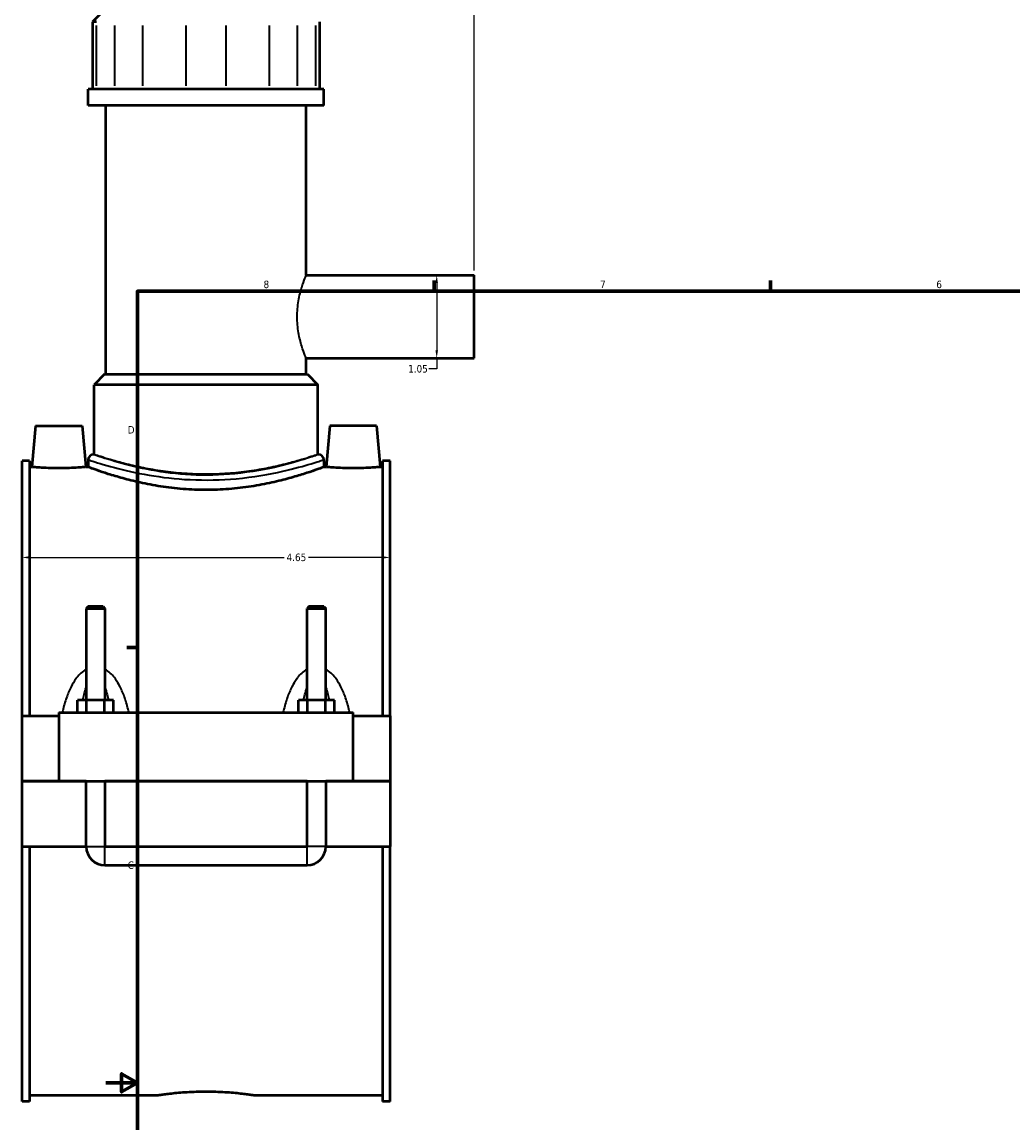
# Model space of a CAD drawing. Header units: inches. Extents: x -1 to 49.1, y -1.4 to 48.5.
# Tile 2 of 9: x -1 to 11.6, y 10.5 to 24.4. Entities that reach past the tile are written whole.
import ezdxf

# ---------------------------------------------------------------- set-up
doc = ezdxf.new("R2010")
doc.units = ezdxf.units.IN
doc.header["$MEASUREMENT"] = 0
for name, color, linetype, lineweight in [('Border (ANSI)', 7, 'Continuous', 70), ('Dimension (ANSI)', 7, 'Continuous', 25), ('Visible (ANSI)', 7, 'Continuous', 50), ('Visible Narrow (ANSI)', 7, 'Continuous', 35)]:
    doc.layers.add(name, color=color, linetype=linetype, lineweight=lineweight)
doc.styles.add('Note Text (ANSI)', font='tahoma.ttf')
doc.dimstyles.new('Default (ANSI)', dxfattribs={"dimtxt": 0.094488, "dimasz": 0.098425, "dimexe": 0.125, "dimexo": 0.0625, "dimgap": 0.031496, "dimtad": 0, "dimtih": 1, "dimtoh": 1, "dimrnd": 1e-08, "dimzin": 4, "dimdsep": 46, "dimtxsty": 'Note Text (ANSI)', "dimcen": 0.09, "dimdle": 0.393701, "dimclrd": 256, "dimclre": 256, "dimclrt": 5, "dimadec": 0, "dimazin": 1, "dimtfac": 1, "dimtofl": 0, "dimtmove": 0, "dimatfit": 3, "dimfxl": 1, "dimtolj": 1, "dimtzin": 4, "dimlwd": -1, "dimlwe": -1, "dimarcsym": 0})

# ---------------------------------------------------------------- blocks, each defined once
blk = doc.blocks.new('Borders Default Border')
at = {"layer": 'Border (ANSI)'}
for p, q in [((4.25, 21), (4.25, 21.134)), ((8.5, 21), (8.5, 21.134)), ((0.5, 16.5), (0.366, 16.5))]:
    blk.add_line(p, q, dxfattribs=at)
at = {"layer": 'Border (ANSI)', "flags": 128}
for points in [[(0.5, 1), (0.5, 21), (33.5, 21), (33.5, 1), (0.5, 1)], [(0.1, 11), (0.5, 11), (0.3, 11.115), (0.3, 10.885), (0.5, 11)]]:
    blk.add_lwpolyline(points, dxfattribs=at)
at = {"layer": 'Border (ANSI)', "color": 5, "true_color": 0x0000ff, "char_height": 0.0945, "attachment_point": 7, "style": 'Note Text (ANSI)'}
for s, insert in [('8', (2.094, 21.038)), ('7', (6.346, 21.04)), ('6', (10.595, 21.038)), ('D', (0.378, 19.203)), ('C', (0.378, 13.701))]:
    blk.add_mtext(s, dxfattribs=dict(at, insert=insert))
blk = doc.blocks.new('*D6')
at = {"layer": 'Defpoints', "color": 0, "transparency": 16777216}
for p in [(4.757, 25.9), (1.367, 25.088), (4.757, 21.202)]:
    blk.add_point(p, dxfattribs=at)
at = {"layer": 'Dimension (ANSI)', "transparency": 16777216}
for p, q in [((1.367, 25.151), (1.367, 26.025)), ((4.757, 21.264), (4.757, 26.025)), ((1.465, 25.9), (3.575, 25.9)), ((4.658, 25.9), (3.879, 25.9))]:
    blk.add_line(p, q, dxfattribs=at)
for points in [[(1.465, 25.917), (1.465, 25.884), (1.367, 25.9)], [(4.658, 25.917), (4.658, 25.884), (4.757, 25.9)]]:
    blk.add_solid(points, dxfattribs=at)
at = {"layer": 'Dimension (ANSI)', "color": 5, "transparency": 16777216, "insert": (3.607, 25.95), "char_height": 0.0945, "attachment_point": 1, "style": 'Note Text (ANSI)'}
blk.add_mtext('\\A1;3.39', dxfattribs=at)
blk = doc.blocks.new('*D7')
at = {"layer": 'Defpoints', "color": 0, "transparency": 16777216}
for p in [(3.692, 17.637), (-0.958, 17.248), (3.692, 17.248)]:
    blk.add_point(p, dxfattribs=at)
at = {"layer": 'Dimension (ANSI)', "transparency": 16777216}
for p, q in [((-0.86, 17.637), (2.354, 17.637)), ((3.593, 17.637), (2.66, 17.637))]:
    blk.add_line(p, q, dxfattribs=at)
for points in [[(-0.86, 17.654), (-0.86, 17.621), (-0.958, 17.637)], [(3.593, 17.654), (3.593, 17.621), (3.692, 17.637)]]:
    blk.add_solid(points, dxfattribs=at)
at = {"layer": 'Dimension (ANSI)', "color": 5, "transparency": 16777216, "insert": (2.385, 17.686), "char_height": 0.0945, "attachment_point": 1, "style": 'Note Text (ANSI)'}
blk.add_mtext('\\A1;4.65', dxfattribs=at)
blk = doc.blocks.new('*D9')
at = {"layer": 'Defpoints', "color": 0, "transparency": 16777216}
for p in [(4.037, 21.202), (4.037, 20.155), (4.282, 20.155)]:
    blk.add_point(p, dxfattribs=at)
at = {"layer": 'Dimension (ANSI)', "transparency": 16777216}
for p, q in [((4.282, 21.103), (4.282, 20.253)), ((4.282, 20.155), (4.282, 20.019)), ((4.282, 20.019), (4.184, 20.019))]:
    blk.add_line(p, q, dxfattribs=at)
for points in [[(4.266, 21.103), (4.298, 21.103), (4.282, 21.202)], [(4.266, 20.253), (4.298, 20.253), (4.282, 20.155)]]:
    blk.add_solid(points, dxfattribs=at)
at = {"layer": 'Dimension (ANSI)', "color": 5, "transparency": 16777216, "insert": (3.921, 20.068), "char_height": 0.0945, "attachment_point": 1, "style": 'Note Text (ANSI)'}
blk.add_mtext('\\A1;1.05', dxfattribs=at)

msp = doc.modelspace()

# ---------------------------------------------------------------- linework, layer by layer
at = {"layer": 'Visible (ANSI)'}
for p, q in [((0.132, 24.6), (-0.067, 24.402)), ((-0.017, 24.402), (-0.067, 24.402)), ((-0.067, 24.402), (-0.067, 23.555)), ((2.801, 24.402), (2.801, 23.555)), ((2.855, 23.555), (-0.121, 23.555)), ((-0.121, 23.346), (-0.121, 23.555)), ((2.855, 23.346), (2.855, 23.555)), ((2.855, 23.346), (-0.121, 23.346)), ((0.102, 19.951), (0.102, 23.346)), ((2.632, 21.202), (2.632, 23.346)), ((2.632, 21.202), (4.757, 21.202)), ((4.757, 20.155), (4.757, 21.202)), ((2.632, 19.951), (2.632, 20.155)), ((2.632, 20.155), (4.757, 20.155)), ((0.085, 19.951), (-0.047, 19.819)), ((0.085, 19.951), (2.648, 19.951)), ((2.648, 19.951), (2.781, 19.819)), ((2.781, 19.819), (-0.047, 19.819)), ((-0.047, 18.938), (-0.047, 19.819)), ((2.781, 18.938), (2.781, 19.819)), ((-0.788, 19.299), (-0.834, 18.78)), ((-0.788, 19.299), (-0.198, 19.299)), ((-0.198, 19.299), (-0.152, 18.78)), ((2.932, 19.299), (2.886, 18.78)), ((3.522, 19.299), (2.932, 19.299)), ((3.522, 19.299), (3.568, 18.78)), ((-0.047, 18.938), (-0.055, 18.938)), ((2.789, 18.938), (2.781, 18.938)), ((-0.958, 15.638), (-0.958, 18.859)), ((-0.865, 18.859), (-0.958, 18.859)), ((-0.865, 18.859), (-0.865, 15.638)), ((-0.865, 18.78), (-0.834, 18.78)), ((-0.152, 18.78), (-0.121, 18.78)), ((-0.121, 18.872), (-0.121, 18.78)), ((2.855, 18.872), (2.855, 18.78)), ((2.855, 18.78), (2.886, 18.78)), ((3.568, 18.78), (3.599, 18.78)), ((3.599, 18.859), (3.599, 15.638)), ((3.692, 18.859), (3.599, 18.859)), ((3.692, 15.638), (3.692, 18.859)), ((-0.123, 17.018), (-0.146, 16.994)), ((-0.146, 16.994), (0.09, 16.994)), ((-0.146, 16.994), (-0.146, 15.835)), ((0.066, 17.018), (-0.123, 17.018)), ((0.066, 17.018), (0.09, 16.994)), ((0.09, 16.994), (0.09, 15.835)), ((2.667, 17.018), (2.644, 16.994)), ((2.644, 16.994), (2.88, 16.994)), ((2.644, 15.835), (2.644, 16.994)), ((2.856, 17.018), (2.667, 17.018)), ((2.856, 17.018), (2.88, 16.994)), ((2.88, 15.835), (2.88, 16.994)), ((-0.255, 15.677), (-0.255, 15.835)), ((-0.142, 15.835), (-0.255, 15.835)), ((-0.142, 15.677), (-0.142, 15.835)), ((0.085, 15.835), (-0.142, 15.835)), ((0.085, 15.677), (0.085, 15.835)), ((0.199, 15.835), (0.085, 15.835)), ((0.199, 15.677), (0.199, 15.835)), ((2.535, 15.677), (2.535, 15.835)), ((2.648, 15.835), (2.535, 15.835)), ((2.648, 15.677), (2.648, 15.835)), ((2.875, 15.835), (2.648, 15.835)), ((2.875, 15.677), (2.875, 15.835)), ((2.989, 15.835), (2.875, 15.835)), ((2.989, 15.677), (2.989, 15.835)), ((-0.958, 15.638), (-0.493, 15.638)), ((-0.958, 14.813), (-0.958, 15.638)), ((-0.493, 15.677), (-0.493, 14.813)), ((-0.493, 15.677), (3.227, 15.677)), ((3.227, 14.813), (3.227, 15.677)), ((3.227, 15.638), (3.692, 15.638)), ((3.692, 15.638), (3.692, 14.813)), ((-0.958, 14.813), (-0.493, 14.813)), ((-0.958, 13.984), (-0.958, 14.809)), ((-0.146, 14.809), (-0.958, 14.809)), ((-0.493, 14.813), (3.227, 14.813)), ((-0.146, 14.813), (-0.146, 14.809)), ((-0.146, 13.984), (-0.146, 14.809)), ((0.09, 14.813), (0.09, 14.809)), ((0.09, 14.809), (0.09, 13.984)), ((2.644, 14.809), (0.09, 14.809)), ((2.644, 14.809), (2.644, 14.813)), ((2.644, 13.984), (2.644, 14.809)), ((2.88, 14.809), (2.88, 14.813)), ((2.88, 14.809), (2.88, 13.984)), ((3.692, 14.809), (2.88, 14.809)), ((3.227, 14.813), (3.692, 14.813)), ((3.692, 14.809), (3.692, 13.984)), ((-0.958, 10.763), (-0.958, 13.984)), ((-0.958, 13.984), (-0.146, 13.984)), ((-0.865, 13.984), (-0.865, 10.763)), ((0.09, 13.984), (2.644, 13.984)), ((2.88, 13.984), (3.692, 13.984)), ((3.599, 13.984), (3.599, 10.763)), ((3.692, 10.763), (3.692, 13.984)), ((0.09, 13.748), (2.644, 13.748)), ((-0.865, 10.843), (0.75, 10.843)), ((1.984, 10.843), (3.599, 10.843)), ((-0.865, 10.763), (-0.958, 10.763)), ((3.692, 10.763), (3.599, 10.763))]:
    msp.add_line(p, q, dxfattribs=at)
for centre, radius, start, end in [((-0.055, 18.872), 0.0661, 90, 180), ((2.789, 18.872), 0.0661, 0, 90), ((0.09, 13.984), 0.236, 180, 270), ((2.644, 13.984), 0.236, 270, 0)]:
    msp.add_arc(centre, radius, start, end, dxfattribs=at)
for points, knots in [([(-0.152, 18.78), (-0.152, 18.78), (-0.161, 18.779), (-0.196, 18.776), (-0.222, 18.774), (-0.282, 18.77), (-0.32, 18.768), (-0.405, 18.766), (-0.45, 18.765), (-0.536, 18.765), (-0.582, 18.766), (-0.666, 18.768), (-0.704, 18.77), (-0.765, 18.774), (-0.791, 18.776), (-0.825, 18.779), (-0.834, 18.78), (-0.834, 18.78)], [1.307237, 1.307237, 1.307237, 1.307237, 1.633904, 1.633904, 1.960572, 1.960572, 2.287523, 2.287523, 2.614474, 2.614474, 2.941426, 2.941426, 3.268377, 3.268377, 3.595044, 3.595044, 3.921712, 3.921712, 3.921712, 3.921712]), ([(2.855, 18.78), (2.855, 18.78), (2.846, 18.776), (2.808, 18.762), (2.779, 18.751), (2.703, 18.725), (2.655, 18.709), (2.546, 18.674), (2.485, 18.656), (2.354, 18.619), (2.279, 18.601), (2.118, 18.565), (2.03, 18.548), (1.847, 18.52), (1.752, 18.509), (1.559, 18.494), (1.461, 18.49), (1.272, 18.49), (1.175, 18.494), (0.982, 18.509), (0.886, 18.52), (0.703, 18.548), (0.616, 18.565), (0.454, 18.601), (0.38, 18.619), (0.249, 18.656), (0.187, 18.674), (0.078, 18.709), (0.031, 18.725), (-0.045, 18.751), (-0.074, 18.762), (-0.112, 18.776), (-0.121, 18.78), (-0.121, 18.78)], [5.757008, 5.757008, 5.757008, 5.757008, 6.476358, 6.476358, 7.195709, 7.195709, 7.915059, 7.915059, 8.634409, 8.634409, 9.354311, 9.354311, 10.074212, 10.074212, 10.794114, 10.794114, 11.514016, 11.514016, 12.233917, 12.233917, 12.953819, 12.953819, 13.67372, 13.67372, 14.393622, 14.393622, 15.112972, 15.112972, 15.832323, 15.832323, 16.551673, 16.551673, 17.271023, 17.271023, 17.271023, 17.271023]), ([(3.568, 18.78), (3.568, 18.78), (3.559, 18.779), (3.524, 18.776), (3.498, 18.774), (3.438, 18.77), (3.4, 18.768), (3.315, 18.766), (3.27, 18.765), (3.227, 18.765), (3.184, 18.765), (3.138, 18.766), (3.054, 18.768), (3.016, 18.77), (2.955, 18.774), (2.929, 18.776), (2.895, 18.779), (2.886, 18.78), (2.886, 18.78)], [3.921712, 3.921712, 3.921712, 3.921712, 4.248379, 4.248379, 4.575046, 4.575046, 4.901997, 4.901997, 5.228949, 5.228949, 5.228949, 5.5559, 5.5559, 5.882851, 5.882851, 6.209519, 6.209519, 6.536186, 6.536186, 6.536186, 6.536186]), ([(0.75, 10.843), (0.75, 10.843), (0.753, 10.843), (0.769, 10.846), (0.781, 10.847), (0.812, 10.852), (0.832, 10.855), (0.877, 10.86), (0.903, 10.864), (0.958, 10.87), (0.989, 10.873), (1.056, 10.879), (1.092, 10.881), (1.168, 10.886), (1.208, 10.888), (1.288, 10.89), (1.328, 10.891), (1.406, 10.891), (1.446, 10.89), (1.526, 10.888), (1.565, 10.886), (1.641, 10.881), (1.678, 10.879), (1.745, 10.873), (1.776, 10.87), (1.831, 10.864), (1.856, 10.86), (1.902, 10.855), (1.921, 10.852), (1.953, 10.847), (1.965, 10.846), (1.98, 10.843), (1.984, 10.843), (1.984, 10.843)], [2.366712, 2.366712, 2.366712, 2.366712, 2.662549, 2.662549, 2.958385, 2.958385, 3.254221, 3.254221, 3.550057, 3.550057, 3.845899, 3.845899, 4.141741, 4.141741, 4.437583, 4.437583, 4.733425, 4.733425, 5.029267, 5.029267, 5.325109, 5.325109, 5.620951, 5.620951, 5.916793, 5.916793, 6.212629, 6.212629, 6.508465, 6.508465, 6.804301, 6.804301, 7.100137, 7.100137, 7.100137, 7.100137])]:
    msp.add_open_spline(points, degree=3, knots=knots, dxfattribs=at)
at = {"layer": 'Visible Narrow (ANSI)'}
for p, q in [((-0.017, 23.597), (-0.017, 24.359)), ((0.21, 24.359), (0.21, 23.597)), ((0.568, 23.597), (0.568, 24.359)), ((1.114, 24.359), (1.114, 23.597)), ((1.62, 23.597), (1.62, 24.359)), ((2.166, 24.359), (2.166, 23.597)), ((2.524, 23.597), (2.524, 24.359)), ((2.75, 24.359), (2.75, 23.597)), ((-0.145, 13.984), (0.088, 13.984)), ((0.09, 13.75), (0.09, 13.983)), ((2.644, 13.75), (2.644, 13.983)), ((2.878, 13.984), (2.645, 13.984))]:
    msp.add_line(p, q, dxfattribs=at)
for points, knots in [([(2.632, 20.155), (2.632, 20.155), (2.63, 20.158), (2.625, 20.171), (2.621, 20.181), (2.605, 20.222), (2.59, 20.262), (2.562, 20.354), (2.547, 20.412), (2.53, 20.509), (2.526, 20.543), (2.52, 20.61), (2.518, 20.645), (2.518, 20.711), (2.52, 20.746), (2.526, 20.814), (2.53, 20.847), (2.547, 20.944), (2.562, 21.002), (2.59, 21.094), (2.605, 21.135), (2.621, 21.175), (2.625, 21.185), (2.63, 21.199), (2.632, 21.202), (2.632, 21.202)], [2.030795, 2.030795, 2.030795, 2.030795, 2.284496, 2.284496, 2.538196, 2.538196, 3.045596, 3.045596, 3.553594, 3.553594, 3.807592, 3.807592, 4.061591, 4.061591, 4.315589, 4.315589, 4.569588, 4.569588, 5.077585, 5.077585, 5.584985, 5.584985, 5.838686, 5.838686, 6.092386, 6.092386, 6.092386, 6.092386]), ([(2.789, 18.938), (2.789, 18.938), (2.786, 18.937), (2.759, 18.928), (2.71, 18.91), (2.551, 18.859), (2.434, 18.824), (2.133, 18.751), (1.939, 18.715), (1.551, 18.677), (1.36, 18.672), (1, 18.691), (0.832, 18.712), (0.519, 18.769), (0.377, 18.804), (0.127, 18.875), (0.029, 18.909), (-0.043, 18.934), (-0.055, 18.938), (-0.055, 18.938)], [17.256123, 17.256123, 17.256123, 17.256123, 17.685432, 17.685432, 18.967156, 18.967156, 20.408642, 20.408642, 22.065775, 22.065775, 23.501924, 23.501924, 24.847355, 24.847355, 26.270964, 26.270964, 27.941283, 27.941283, 28.760193, 28.760193, 28.760193, 28.760193]), ([(2.781, 18.938), (2.781, 18.938), (2.772, 18.935), (2.736, 18.923), (2.708, 18.914), (2.636, 18.891), (2.591, 18.877), (2.487, 18.847), (2.429, 18.831), (2.304, 18.8), (2.234, 18.784), (2.08, 18.753), (1.997, 18.739), (1.823, 18.714), (1.732, 18.705), (1.549, 18.692), (1.456, 18.689), (1.277, 18.689), (1.185, 18.692), (1.002, 18.705), (0.911, 18.714), (0.737, 18.739), (0.654, 18.753), (0.5, 18.784), (0.43, 18.8), (0.305, 18.831), (0.246, 18.847), (0.143, 18.877), (0.098, 18.891), (0.025, 18.914), (-0.002, 18.923), (-0.038, 18.935), (-0.047, 18.938), (-0.047, 18.938)], [5.458873, 5.458873, 5.458873, 5.458873, 6.141054, 6.141054, 6.823236, 6.823236, 7.505417, 7.505417, 8.187599, 8.187599, 8.870135, 8.870135, 9.552672, 9.552672, 10.235209, 10.235209, 10.917746, 10.917746, 11.600282, 11.600282, 12.282819, 12.282819, 12.965356, 12.965356, 13.647893, 13.647893, 14.330074, 14.330074, 15.012256, 15.012256, 15.694437, 15.694437, 16.376618, 16.376618, 16.376618, 16.376618]), ([(-0.121, 18.872), (-0.121, 18.872), (-0.109, 18.868), (-0.033, 18.843), (0.069, 18.81), (0.331, 18.74), (0.48, 18.705), (0.807, 18.65), (0.983, 18.629), (1.359, 18.611), (1.559, 18.615), (1.966, 18.652), (2.168, 18.688), (2.484, 18.76), (2.606, 18.794), (2.773, 18.845), (2.824, 18.862), (2.852, 18.871), (2.855, 18.872), (2.855, 18.872)], [-28.760193, -28.760193, -28.760193, -28.760193, -27.941283, -27.941283, -26.270964, -26.270964, -24.847355, -24.847355, -23.501924, -23.501924, -22.065775, -22.065775, -20.408642, -20.408642, -18.967156, -18.967156, -17.685432, -17.685432, -17.256123, -17.256123, -17.256123, -17.256123]), ([(-0.146, 16.225), (-0.153, 16.221), (-0.159, 16.218), (-0.188, 16.199), (-0.209, 16.181), (-0.246, 16.144), (-0.262, 16.124), (-0.3, 16.072), (-0.32, 16.039), (-0.36, 15.96), (-0.379, 15.913), (-0.415, 15.811), (-0.43, 15.756), (-0.445, 15.692), (-0.447, 15.685), (-0.449, 15.677)], [-2.36167, -2.36167, -2.36167, -2.36167, -2.304165, -2.304165, -2.099394, -2.099394, -1.90878, -1.90878, -1.623189, -1.623189, -1.251919, -1.251919, -0.83598, -0.83598, -0.781638, -0.781638, -0.781638, -0.781638]), ([(0.392, 15.677), (0.391, 15.685), (0.389, 15.692), (0.374, 15.756), (0.358, 15.811), (0.323, 15.913), (0.304, 15.96), (0.263, 16.039), (0.244, 16.072), (0.206, 16.124), (0.19, 16.144), (0.153, 16.181), (0.132, 16.199), (0.103, 16.218), (0.097, 16.221), (0.09, 16.225)], [-4.568716, -4.568716, -4.568716, -4.568716, -4.514374, -4.514374, -4.098436, -4.098436, -3.727166, -3.727166, -3.441574, -3.441574, -3.250961, -3.250961, -3.04619, -3.04619, -2.988684, -2.988684, -2.988684, -2.988684]), ([(2.644, 16.225), (2.637, 16.221), (2.631, 16.218), (2.602, 16.199), (2.581, 16.181), (2.544, 16.144), (2.528, 16.124), (2.49, 16.072), (2.47, 16.039), (2.43, 15.96), (2.411, 15.913), (2.375, 15.811), (2.36, 15.756), (2.345, 15.692), (2.343, 15.685), (2.341, 15.677)], [-2.36167, -2.36167, -2.36167, -2.36167, -2.304165, -2.304165, -2.099394, -2.099394, -1.908781, -1.908781, -1.623189, -1.623189, -1.251919, -1.251919, -0.83598, -0.83598, -0.781638, -0.781638, -0.781638, -0.781638]), ([(3.182, 15.677), (3.181, 15.685), (3.179, 15.692), (3.164, 15.756), (3.148, 15.811), (3.113, 15.913), (3.094, 15.96), (3.053, 16.039), (3.034, 16.072), (2.996, 16.124), (2.98, 16.144), (2.943, 16.181), (2.922, 16.199), (2.893, 16.218), (2.887, 16.221), (2.88, 16.225)], [-4.568716, -4.568716, -4.568716, -4.568716, -4.514374, -4.514374, -4.098435, -4.098435, -3.727166, -3.727166, -3.441574, -3.441574, -3.250961, -3.250961, -3.04619, -3.04619, -2.988684, -2.988684, -2.988684, -2.988684]), ([(-0.19, 15.835), (-0.185, 15.859), (-0.18, 15.882), (-0.166, 15.936), (-0.157, 15.966), (-0.146, 15.994)], [1.4156837, 1.4156837, 1.4156837, 1.4156837, 1.6231886, 1.6231886, 1.9038075, 1.9038075, 1.9038075, 1.9038075]), ([(0.09, 15.994), (0.1, 15.966), (0.109, 15.936), (0.124, 15.882), (0.129, 15.859), (0.134, 15.835)], [3.4465472, 3.4465472, 3.4465472, 3.4465472, 3.7271661, 3.7271661, 3.9346709, 3.9346709, 3.9346709, 3.9346709]), ([(2.6, 15.835), (2.605, 15.859), (2.61, 15.882), (2.624, 15.936), (2.633, 15.966), (2.644, 15.994)], [1.4156837, 1.4156837, 1.4156837, 1.4156837, 1.6231887, 1.6231887, 1.9038075, 1.9038075, 1.9038075, 1.9038075]), ([(2.88, 15.994), (2.89, 15.966), (2.899, 15.936), (2.914, 15.882), (2.919, 15.859), (2.924, 15.835)], [3.4465472, 3.4465472, 3.4465472, 3.4465472, 3.727166, 3.727166, 3.9346709, 3.9346709, 3.9346709, 3.9346709])]:
    msp.add_open_spline(points, degree=3, knots=knots, dxfattribs=at)

# ---------------------------------------------------------------- block references
msp.add_blockref('Borders Default Border', (0, 0))

# ---------------------------------------------------------------- dimensions: what is measured, and where the dimension line sits
at = {"layer": 'Dimension (ANSI)'}
for base, p1, p2, angle, override, picture, middle in [((4.757, 25.9), (1.367, 25.088), (4.757, 21.202), 180, {"dimgap": 0.031496, "dimtih": 0, "dimtoh": 0, "dimdec": 2, "dimtol": 0, "dimlim": 0, "dimtp": 0, "dimtm": 0, "dimtdec": 2, "dimatfit": 1}, '*D6', (3.727, 25.9)), ((4.282, 20.155), (4.037, 21.202), (4.037, 20.155), 270, {"dimgap": 0.031496, "dimdec": 2, "dimse1": 1, "dimse2": 1, "dimtol": 0, "dimlim": 0, "dimtp": 0, "dimtm": 0, "dimtdec": 2, "dimatfit": 2}, '*D9', (4.037, 20.019)), ((3.692, 17.637), (-0.958, 17.248), (3.692, 17.248), 180, {"dimgap": 0.031496, "dimtih": 0, "dimtoh": 0, "dimdec": 2, "dimse1": 1, "dimse2": 1, "dimtol": 0, "dimlim": 0, "dimtp": 0, "dimtm": 0, "dimtdec": 2, "dimatfit": 1}, '*D7', (2.507, 17.637))]:
    dim = msp.add_linear_dim(base=base, p1=p1, p2=p2, angle=angle, dimstyle='Default (ANSI)', override=override, dxfattribs=at)
    dim.commit()
    dim.dimension.update_dxf_attribs({"geometry": picture, "text_midpoint": middle, "dimtype": 160})

doc.saveas('drawing.dxf')
